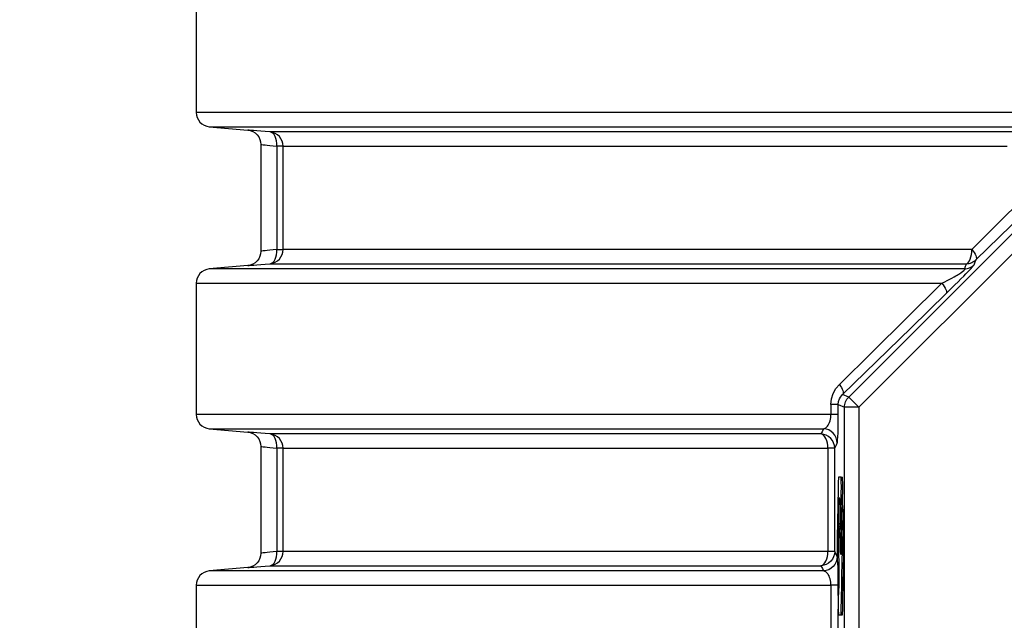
# Model space of a CAD drawing. Header units: millimetres. Extents: x 196 to 1773810, y -221320 to 153872.
# Tile 67 of 256: x 1114322 to 1115007, y -199163 to -198745. Entities that reach past the tile are written whole.
import ezdxf

# ---------------------------------------------------------------- set-up
doc = ezdxf.new("R2010")
doc.units = ezdxf.units.MM
doc.layers.add('00_Основной', color=163, linetype='Continuous', lineweight=40)
doc.layers.add('электрика', color=1, linetype='Continuous', lineweight=140)
doc.styles.add('Times New Roman', font='times.ttf')

msp = doc.modelspace()

# ---------------------------------------------------------------- linework, layer by layer
at = {"layer": '00_Основной', "color": 252, "lineweight": 25, "ltscale": 10}
for p, q in [((1114444.64, -198718.67, 0.2), (1114444.64, -198809.84, 0.2)), ((1114898.66, -199007.8, 0.2), (1115138.2, -198768.27, 0.2)), ((1115145.26, -198775.33, 0.2), (1114905.72, -199014.87, 0.2)), ((1114453.77, -198819.8, 0.2), (1114480.51, -198822.14, 0.2)), ((1114489.64, -198832.05, 0.2), (1114489.64, -198906.46, 0.2)), ((1114500.72, -198833.42, 0.2), (1114500.72, -198905.09, 0.2)), ((1114505.15, -198905.09, 0.2), (1114505.15, -198833.42, 0.2)), ((1114480.51, -198916.36, 0.2), (1114453.77, -198918.7, 0.2)), ((1114444.64, -198928.67, 0.2), (1114444.64, -199019.84, 0.2)), ((1114898.66, -199007.8, 0.2), (1114894.42, -199006.05, 0.2)), ((1114886.3, -199013.07, 0.2), (1114886.3, -199019.84, 0.2)), ((1114891.37, -199013.07, 0.2), (1114895.73, -199014.87, 0.2)), ((1114891.37, -199019.84, 0.2), (1114891.37, -199013.07, 0.2)), ((1114895.73, -199353.64, 0.2), (1114895.73, -199014.87, 0.2)), ((1114905.72, -199014.87, 0.2), (1114905.72, -199353.64, 0.2)), ((1114453.77, -199029.8, 0.2), (1114480.51, -199032.14, 0.2)), ((1114489.64, -199042.05, 0.2), (1114489.64, -199116.46, 0.2)), ((1114500.72, -199043.42, 0.2), (1114500.72, -199115.09, 0.2)), ((1114505.15, -199115.09, 0.2), (1114505.15, -199043.42, 0.2)), ((1114884.2, -199043.42, 0.2), (1114884.2, -199115.09, 0.2)), ((1114888.89, -199115.09, 0.2), (1114888.89, -199043.42, 0.2)), ((1114893.39, -199063.5, 0.2), (1114894.38, -199063.5, 0.2)), ((1114893.56, -199071.91, 0.2), (1114894.54, -199071.91, 0.2)), ((1114893.42, -199078.82, 0.2), (1114894.42, -199078.82, 0.2)), ((1114893.33, -199095.86, 0.2), (1114893.52, -199084.94, 0.2)), ((1114893.63, -199086.66, 0.2), (1114893.44, -199097.7, 0.2)), ((1114893.52, -199084.94, 0.2), (1114894.52, -199084.94, 0.2)), ((1114893.63, -199086.66, 0.2), (1114894.63, -199086.66, 0.2)), ((1114894.49, -199086.66, 0.2), (1114894.52, -199084.94, 0.2)), ((1114892.46, -199093.81, 0.2), (1114892.91, -199099.81, 0.2)), ((1114891.7, -199100.53, 0.2), (1114892.32, -199100.53, 0.2)), ((1114891.81, -199102.7, 0.2), (1114892.2, -199102.7, 0.2)), ((1114892.84, -199103.31, 0.2), (1114893.57, -199103.31, 0.2)), ((1114892.82, -199106.3, 0.2), (1114893.6, -199106.3, 0.2)), ((1114890.5, -199111.35, 0.2), (1114890.65, -199119.21, 0.2)), ((1114891.41, -199112.89, 0.2), (1114891.58, -199112.89, 0.2)), ((1114894.35, -199111.35, 0.2), (1114895.35, -199111.35, 0.2)), ((1114891.65, -199119.21, 0.2), (1114891.67, -199118.74, 0.2)), ((1114480.51, -199126.36, 0.2), (1114453.77, -199128.71, 0.2)), ((1114444.64, -199138.67, 0.2), (1114444.64, -199229.84, 0.2)), ((1114886.3, -199138.67, 0.2), (1114886.3, -199229.84, 0.2)), ((1114891.37, -199145.66, 0.2), (1114891.37, -199138.67, 0.2)), ((1114891.37, -199229.84, 0.2), (1114891.37, -199155.26, 0.2)), ((1114891.46, -199159.19, 0.2), (1114892.46, -199159.19, 0.2)), ((1114893.39, -199159.19, 0.2), (1114894.38, -199159.19, 0.2))]:
    msp.add_line(p, q, dxfattribs=at)
at = {"layer": '00_Основной', "color": 252, "lineweight": 25, "ltscale": 10, "elevation": 0.2}
for points in [[(1114444.64, -198809.84), (1114444.81, -198811.69), (1114445.32, -198813.46), (1114446.15, -198815.12), (1114447.26, -198816.6), (1114448.64, -198817.84), (1114450.22, -198818.81), (1114451.95, -198819.48), (1114453.77, -198819.8)], [(1115017.85, -198809.84), (1114996.51, -198809.84), (1114975.37, -198809.84), (1114954.49, -198809.84), (1114933.84, -198809.84), (1114913.46, -198809.84), (1114893.34, -198809.84), (1114873.53, -198809.84), (1114854.02, -198809.84), (1114834.81, -198809.84), (1114815.95, -198809.84), (1114797.42, -198809.84), (1114779.26, -198809.84), (1114761.45, -198809.84), (1114744.04, -198809.84), (1114727, -198809.84), (1114710.38, -198809.84), (1114694.17, -198809.84), (1114678.39, -198809.84), (1114663.05, -198809.84), (1114648.15, -198809.84), (1114633.72, -198809.84), (1114619.74, -198809.84), (1114606.26, -198809.84), (1114593.26, -198809.84), (1114580.74, -198809.84), (1114568.75, -198809.84), (1114557.26, -198809.84), (1114546.3, -198809.84), (1114535.86, -198809.84), (1114525.95, -198809.84), (1114516.59, -198809.84), (1114507.77, -198809.84), (1114499.52, -198809.84), (1114491.83, -198809.84), (1114484.7, -198809.84), (1114478.14, -198809.84), (1114472.16, -198809.84), (1114466.75, -198809.84), (1114461.93, -198809.84), (1114457.69, -198809.84), (1114454.05, -198809.84), (1114451, -198809.84), (1114448.55, -198809.84), (1114446.69, -198809.84), (1114445.42, -198809.84), (1114444.75, -198809.84), (1114444.64, -198809.84)], [(1114453.77, -198819.8), (1114453.84, -198819.8), (1114454.43, -198819.8), (1114455.62, -198819.8), (1114457.38, -198819.8), (1114459.74, -198819.8), (1114462.69, -198819.8), (1114466.22, -198819.8), (1114470.32, -198819.8), (1114475.02, -198819.8), (1114480.28, -198819.8), (1114486.11, -198819.8), (1114492.52, -198819.8), (1114499.49, -198819.8), (1114507.01, -198819.8), (1114515.08, -198819.8), (1114523.72, -198819.8), (1114532.89, -198819.8), (1114542.58, -198819.8), (1114552.83, -198819.8), (1114563.58, -198819.8), (1114574.86, -198819.8), (1114586.63, -198819.8), (1114598.9, -198819.8), (1114611.67, -198819.8), (1114624.92, -198819.8), (1114638.66, -198819.8), (1114652.84, -198819.8), (1114667.47, -198819.8), (1114682.56, -198819.8), (1114698.08, -198819.8), (1114714.01, -198819.8), (1114730.36, -198819.8), (1114747.11, -198819.8), (1114764.26, -198819.8), (1114781.77, -198819.8), (1114799.66, -198819.8), (1114817.89, -198819.8), (1114836.46, -198819.8), (1114855.37, -198819.8), (1114874.59, -198819.8), (1114894.11, -198819.8), (1114913.92, -198819.8), (1114934, -198819.8), (1114954.35, -198819.8), (1114974.94, -198819.8), (1114995.76, -198819.8), (1115016.8, -198819.8)], [(1114480.51, -198822.14), (1114482.22, -198822.44), (1114483.94, -198823.08), (1114485.58, -198824.05), (1114487.02, -198825.35), (1114488.17, -198826.9), (1114489.01, -198828.61), (1114489.48, -198830.37), (1114489.64, -198832.1)], [(1114496.03, -198823.46), (1114492.62, -198823.16), (1114489.54, -198822.9), (1114486.88, -198822.68), (1114484.63, -198822.5), (1114482.85, -198822.34), (1114481.57, -198822.23), (1114480.78, -198822.17), (1114480.51, -198822.14)], [(1115021.4, -198823.46), (1115005.5, -198823.46), (1114989.74, -198823.46), (1114974.1, -198823.46), (1114958.62, -198823.46), (1114943.3, -198823.46), (1114928.14, -198823.46), (1114913.14, -198823.46), (1114898.33, -198823.46), (1114883.69, -198823.46), (1114869.24, -198823.46), (1114854.99, -198823.46), (1114840.94, -198823.46), (1114827.08, -198823.46), (1114813.45, -198823.46), (1114800.03, -198823.46), (1114786.84, -198823.46), (1114773.88, -198823.46), (1114761.15, -198823.46), (1114748.66, -198823.46), (1114736.42, -198823.46), (1114724.44, -198823.46), (1114712.71, -198823.46), (1114701.24, -198823.46), (1114690.03, -198823.46), (1114679.11, -198823.46), (1114668.46, -198823.46), (1114658.08, -198823.46), (1114648.01, -198823.46), (1114638.22, -198823.46), (1114628.72, -198823.46), (1114619.52, -198823.46), (1114610.63, -198823.46), (1114602.04, -198823.46), (1114593.75, -198823.46), (1114585.8, -198823.46), (1114578.14, -198823.46), (1114570.82, -198823.46), (1114563.82, -198823.46), (1114557.15, -198823.46), (1114550.8, -198823.46), (1114544.8, -198823.46), (1114539.12, -198823.46), (1114533.78, -198823.46), (1114528.78, -198823.46), (1114524.13, -198823.46), (1114519.82, -198823.46), (1114515.86, -198823.46), (1114512.25, -198823.46), (1114508.99, -198823.46), (1114506.07, -198823.46), (1114503.51, -198823.46), (1114501.3, -198823.46), (1114499.45, -198823.46), (1114497.95, -198823.46), (1114496.81, -198823.46), (1114496.03, -198823.46)], [(1114505.15, -198833.42), (1114504.98, -198831.57), (1114504.47, -198829.79), (1114503.64, -198828.14), (1114502.52, -198826.66), (1114501.16, -198825.42), (1114499.58, -198824.44), (1114497.85, -198823.78), (1114496.03, -198823.46)], [(1114500.72, -198833.42), (1114500.73, -198831.53), (1114500.55, -198829.72), (1114500.15, -198828.04), (1114499.6, -198826.55), (1114498.87, -198825.3), (1114498.02, -198824.36), (1114497.05, -198823.72), (1114496.03, -198823.46)], [(1114489.64, -198832.1), (1114489.82, -198832.12), (1114490.38, -198832.19), (1114491.29, -198832.3), (1114492.59, -198832.46), (1114494.1, -198832.63), (1114495.96, -198832.85), (1114498.18, -198833.11), (1114500.72, -198833.42)], [(1114505.15, -198833.42), (1114505.04, -198833.42), (1114504.8, -198833.42), (1114504.4, -198833.42), (1114503.89, -198833.42), (1114503.26, -198833.42), (1114502.51, -198833.42), (1114501.66, -198833.42), (1114500.72, -198833.42)], [(1114505.15, -198833.42), (1114505.92, -198833.42), (1114507.06, -198833.42), (1114508.54, -198833.42), (1114510.37, -198833.42), (1114512.54, -198833.42), (1114515.08, -198833.42), (1114517.96, -198833.42), (1114521.19, -198833.42), (1114524.76, -198833.42), (1114528.69, -198833.42), (1114532.95, -198833.42), (1114537.55, -198833.42), (1114542.49, -198833.42), (1114547.76, -198833.42), (1114553.38, -198833.42), (1114559.32, -198833.42), (1114565.59, -198833.42), (1114572.19, -198833.42), (1114579.1, -198833.42), (1114586.36, -198833.42), (1114593.92, -198833.42), (1114601.8, -198833.42), (1114609.98, -198833.42), (1114618.48, -198833.42), (1114627.27, -198833.42), (1114636.36, -198833.42), (1114645.75, -198833.42), (1114655.43, -198833.42), (1114665.41, -198833.42), (1114675.65, -198833.42), (1114686.2, -198833.42), (1114697, -198833.42), (1114708.07, -198833.42), (1114719.41, -198833.42), (1114731.01, -198833.42), (1114742.86, -198833.42), (1114754.97, -198833.42), (1114767.32, -198833.42), (1114779.91, -198833.42), (1114792.72, -198833.42), (1114805.76, -198833.42), (1114819.04, -198833.42), (1114832.51, -198833.42), (1114846.22, -198833.42), (1114860.12, -198833.42), (1114874.21, -198833.42), (1114888.49, -198833.42), (1114902.97, -198833.42), (1114917.62, -198833.42), (1114932.45, -198833.42), (1114947.45, -198833.42), (1114962.59, -198833.42), (1114977.9, -198833.42), (1114993.35, -198833.42), (1115008.94, -198833.42)], [(1115056.5, -198833.42), (1115038.03, -198851.79), (1115020.06, -198869.64), (1115001.94, -198887.62), (1114984.31, -198905.09)], [(1114987.3, -198912.16), (1115011.36, -198888.61), (1115035.73, -198864.72), (1115060.38, -198840.49)], [(1114489.64, -198906.4), (1114489.48, -198908.14), (1114489.01, -198909.9), (1114488.17, -198911.61), (1114487.02, -198913.16), (1114485.58, -198914.46), (1114483.94, -198915.43), (1114482.22, -198916.07), (1114480.51, -198916.36)], [(1114500.72, -198905.09), (1114498.18, -198905.4), (1114495.98, -198905.65), (1114494.12, -198905.88), (1114492.59, -198906.06), (1114491.31, -198906.2), (1114490.38, -198906.32), (1114489.82, -198906.39), (1114489.64, -198906.4), (1114489.64, -198906.4)], [(1114496.03, -198915.05), (1114497.85, -198914.73), (1114499.58, -198914.06), (1114501.16, -198913.09), (1114502.52, -198911.85), (1114503.64, -198910.37), (1114504.47, -198908.72), (1114504.98, -198906.94), (1114505.15, -198905.09)], [(1114496.03, -198915.05), (1114497.05, -198914.78), (1114498.02, -198914.15), (1114498.87, -198913.2), (1114499.6, -198911.96), (1114500.15, -198910.48), (1114500.55, -198908.78), (1114500.73, -198906.98), (1114500.72, -198905.09)], [(1114500.72, -198905.09), (1114501.66, -198905.09), (1114502.51, -198905.09), (1114503.26, -198905.09), (1114503.89, -198905.09), (1114504.4, -198905.09), (1114504.8, -198905.09), (1114505.04, -198905.09), (1114505.15, -198905.09)], [(1114984.31, -198905.09), (1114968.83, -198905.09), (1114953.49, -198905.09), (1114938.3, -198905.09), (1114923.3, -198905.09), (1114908.47, -198905.09), (1114893.81, -198905.09), (1114879.35, -198905.09), (1114865.07, -198905.09), (1114850.98, -198905.09), (1114837.11, -198905.09), (1114823.45, -198905.09), (1114810, -198905.09), (1114796.78, -198905.09), (1114783.8, -198905.09), (1114771.04, -198905.09), (1114758.53, -198905.09), (1114746.26, -198905.09), (1114734.24, -198905.09), (1114722.49, -198905.09), (1114710.99, -198905.09), (1114699.76, -198905.09), (1114688.79, -198905.09), (1114678.11, -198905.09), (1114667.71, -198905.09), (1114657.6, -198905.09), (1114647.78, -198905.09), (1114638.26, -198905.09), (1114629.03, -198905.09), (1114620.1, -198905.09), (1114611.49, -198905.09), (1114603.18, -198905.09), (1114595.19, -198905.09), (1114587.52, -198905.09), (1114580.18, -198905.09), (1114573.15, -198905.09), (1114566.45, -198905.09), (1114560.08, -198905.09), (1114554.06, -198905.09), (1114548.36, -198905.09), (1114543.01, -198905.09), (1114538, -198905.09), (1114533.33, -198905.09), (1114529.01, -198905.09), (1114525.03, -198905.09), (1114521.4, -198905.09), (1114518.13, -198905.09), (1114515.21, -198905.09), (1114512.64, -198905.09), (1114510.43, -198905.09), (1114508.58, -198905.09), (1114507.07, -198905.09), (1114505.94, -198905.09), (1114505.15, -198905.09)], [(1114980.6, -198915.05), (1114981.33, -198914.73), (1114982.04, -198914.06), (1114982.68, -198913.09), (1114983.23, -198911.85), (1114983.7, -198910.37), (1114984.04, -198908.72), (1114984.24, -198906.94), (1114984.31, -198905.09)], [(1114984.31, -198905.09), (1114985.21, -198906.24), (1114985.97, -198907.38), (1114986.61, -198908.45), (1114987.08, -198909.44), (1114987.41, -198910.32), (1114987.55, -198911.08), (1114987.51, -198911.71), (1114987.3, -198912.16)], [(1114480.51, -198916.36), (1114480.51, -198916.36), (1114480.78, -198916.35), (1114481.56, -198916.28), (1114482.85, -198916.16), (1114484.64, -198916.02), (1114486.88, -198915.83), (1114489.54, -198915.6), (1114492.62, -198915.35), (1114496.03, -198915.05)], [(1114496.03, -198915.05), (1114496.82, -198915.05), (1114497.98, -198915.05), (1114499.49, -198915.05), (1114501.37, -198915.05), (1114503.61, -198915.05), (1114506.21, -198915.05), (1114509.16, -198915.05), (1114512.47, -198915.05), (1114516.13, -198915.05), (1114520.15, -198915.05), (1114524.52, -198915.05), (1114529.25, -198915.05), (1114534.32, -198915.05), (1114539.72, -198915.05), (1114545.48, -198915.05), (1114551.59, -198915.05), (1114558.02, -198915.05), (1114564.8, -198915.05), (1114571.9, -198915.05), (1114579.33, -198915.05), (1114587.08, -198915.05), (1114595.16, -198915.05), (1114603.56, -198915.05), (1114612.28, -198915.05), (1114621.3, -198915.05), (1114630.62, -198915.05), (1114640.26, -198915.05), (1114650.2, -198915.05), (1114660.43, -198915.05), (1114670.94, -198915.05), (1114681.74, -198915.05), (1114692.83, -198915.05), (1114704.19, -198915.05), (1114715.81, -198915.05), (1114727.7, -198915.05), (1114739.86, -198915.05), (1114752.26, -198915.05), (1114764.92, -198915.05), (1114777.82, -198915.05), (1114790.96, -198915.05), (1114804.32, -198915.05), (1114817.92, -198915.05), (1114831.74, -198915.05), (1114845.76, -198915.05), (1114860, -198915.05), (1114874.44, -198915.05), (1114889.07, -198915.05), (1114903.89, -198915.05), (1114918.89, -198915.05), (1114934.07, -198915.05), (1114949.42, -198915.05), (1114964.93, -198915.05), (1114980.6, -198915.05)], [(1114966.51, -198935.74), (1114969.5, -198932.79), (1114972.55, -198929.77), (1114974.72, -198927.61), (1114976.74, -198925.56), (1114978.63, -198923.64), (1114980.07, -198922.18), (1114981.43, -198920.76), (1114982.66, -198919.48), (1114983.73, -198918.34), (1114984.6, -198917.38), (1114985.25, -198916.63), (1114985.68, -198916.11), (1114985.86, -198915.81)], [(1114980.6, -198915.05), (1114979.78, -198917.1), (1114979.14, -198918.7)], [(1114979.14, -198918.7), (1114980.07, -198918.64), (1114980.99, -198918.46), (1114981.91, -198918.22), (1114982.78, -198917.9), (1114983.62, -198917.48), (1114984.42, -198917), (1114985.17, -198916.43), (1114985.86, -198915.81)], [(1114980.6, -198915.05), (1114981.53, -198914.98), (1114982.44, -198914.81), (1114983.35, -198914.57), (1114984.22, -198914.25), (1114985.05, -198913.84), (1114985.86, -198913.34), (1114986.61, -198912.78), (1114987.3, -198912.16)], [(1114985.86, -198915.81), (1114986.68, -198913.77), (1114987.3, -198912.16)], [(1114453.77, -198918.7), (1114451.95, -198919.03), (1114450.22, -198919.69), (1114448.64, -198920.67), (1114447.26, -198921.91), (1114446.15, -198923.39), (1114445.32, -198925.04), (1114444.81, -198926.82), (1114444.64, -198928.67)], [(1114979.14, -198918.7), (1114958.46, -198918.7), (1114938.02, -198918.7), (1114917.84, -198918.7), (1114897.95, -198918.7), (1114878.33, -198918.7), (1114859.01, -198918.7), (1114840.02, -198918.7), (1114821.34, -198918.7), (1114803.01, -198918.7), (1114785.03, -198918.7), (1114767.4, -198918.7), (1114750.16, -198918.7), (1114733.31, -198918.7), (1114716.86, -198918.7), (1114700.81, -198918.7), (1114685.19, -198918.7), (1114670.01, -198918.7), (1114655.26, -198918.7), (1114640.97, -198918.7), (1114627.14, -198918.7), (1114613.79, -198918.7), (1114600.92, -198918.7), (1114588.54, -198918.7), (1114576.66, -198918.7), (1114565.29, -198918.7), (1114554.42, -198918.7), (1114544.1, -198918.7), (1114534.29, -198918.7), (1114525.03, -198918.7), (1114516.3, -198918.7), (1114508.13, -198918.7), (1114500.51, -198918.7), (1114493.45, -198918.7), (1114486.96, -198918.7), (1114481.03, -198918.7), (1114475.68, -198918.7), (1114470.9, -198918.7), (1114466.71, -198918.7), (1114463.11, -198918.7), (1114460.08, -198918.7), (1114457.65, -198918.7), (1114455.8, -198918.7), (1114454.55, -198918.7), (1114453.88, -198918.7), (1114453.77, -198918.7)], [(1114963.48, -198928.67), (1114965.42, -198927.7), (1114967.24, -198926.75), (1114968.94, -198925.86), (1114970.49, -198925.03), (1114971.92, -198924.24), (1114973.19, -198923.52), (1114974.09, -198922.98), (1114974.91, -198922.5), (1114975.64, -198922.05), (1114976.84, -198921.26), (1114977.86, -198920.54), (1114978.72, -198919.84), (1114979.23, -198919.28), (1114979.37, -198918.9), (1114979.14, -198918.7)], [(1114444.64, -198928.67), (1114444.64, -198928.67), (1114444.98, -198928.67), (1114445.92, -198928.67), (1114447.46, -198928.67), (1114449.59, -198928.67), (1114452.33, -198928.67), (1114455.65, -198928.67), (1114459.56, -198928.67), (1114464.06, -198928.67), (1114469.14, -198928.67), (1114474.8, -198928.67), (1114481.05, -198928.67), (1114487.85, -198928.67), (1114495.24, -198928.67), (1114503.19, -198928.67), (1114511.68, -198928.67), (1114520.74, -198928.67), (1114530.34, -198928.67), (1114540.47, -198928.67), (1114551.14, -198928.67), (1114562.34, -198928.67), (1114574.05, -198928.67), (1114586.27, -198928.67), (1114598.99, -198928.67), (1114612.2, -198928.67), (1114625.9, -198928.67), (1114640.06, -198928.67), (1114654.7, -198928.67), (1114669.78, -198928.67), (1114685.3, -198928.67), (1114701.26, -198928.67), (1114717.65, -198928.67), (1114734.44, -198928.67), (1114751.63, -198928.67), (1114769.21, -198928.67), (1114787.16, -198928.67), (1114805.48, -198928.67), (1114824.14, -198928.67), (1114843.14, -198928.67), (1114862.47, -198928.67), (1114882.1, -198928.67), (1114902.04, -198928.67), (1114922.24, -198928.67), (1114942.74, -198928.67), (1114963.48, -198928.67)], [(1114963.48, -198928.67), (1114938.92, -198952.94), (1114915.18, -198976.38), (1114892.2, -198998.98)], [(1114963.48, -198928.67), (1114964.38, -198929.82), (1114965.16, -198930.96), (1114965.79, -198932.03), (1114966.29, -198933.02), (1114966.6, -198933.9), (1114966.75, -198934.66), (1114966.72, -198935.29), (1114966.51, -198935.74)], [(1114894.42, -199006.05), (1114918.08, -198983.02), (1114942.11, -198959.57), (1114966.51, -198935.74)], [(1114886.3, -199013.07), (1114886.71, -199009.06), (1114887.9, -199005.29), (1114889.75, -199001.93), (1114892.2, -198998.98)], [(1114892.2, -198998.98), (1114892.99, -199000.11), (1114893.66, -199001.21), (1114894.18, -199002.27), (1114894.54, -199003.24), (1114894.76, -199004.14), (1114894.81, -199004.91), (1114894.7, -199005.56), (1114894.42, -199006.05)], [(1114891.37, -199013.07), (1114891.6, -199010.99), (1114892.29, -199008.99), (1114892.85, -199007.96), (1114893.56, -199006.97), (1114894.42, -199006.05)], [(1114891.37, -199013.07), (1114891.26, -199013.07), (1114890.96, -199013.07), (1114890.52, -199013.07), (1114889.93, -199013.07), (1114889.2, -199013.07), (1114888.35, -199013.07), (1114887.38, -199013.07), (1114886.3, -199013.07)], [(1114895.73, -199014.87), (1114895.79, -199013.9), (1114895.93, -199012.92), (1114896.17, -199011.98), (1114896.49, -199011.05), (1114896.92, -199010.16), (1114897.42, -199009.33), (1114898, -199008.54), (1114898.66, -199007.8)], [(1114905.72, -199014.87), (1114904.38, -199013.53), (1114903.08, -199012.22), (1114901.87, -199011.02), (1114900.81, -199009.96), (1114899.94, -199009.09), (1114899.27, -199008.41), (1114898.84, -199007.99), (1114898.66, -199007.8)], [(1114444.64, -199019.84), (1114444.81, -199021.69), (1114445.32, -199023.47), (1114446.15, -199025.12), (1114447.26, -199026.6), (1114448.64, -199027.84), (1114450.22, -199028.82), (1114451.95, -199029.48), (1114453.77, -199029.8)], [(1114886.3, -199019.84), (1114866.56, -199019.84), (1114847.13, -199019.84), (1114828.02, -199019.84), (1114809.24, -199019.84), (1114790.83, -199019.84), (1114772.75, -199019.84), (1114755.07, -199019.84), (1114737.77, -199019.84), (1114720.86, -199019.84), (1114704.36, -199019.84), (1114688.28, -199019.84), (1114672.65, -199019.84), (1114657.45, -199019.84), (1114642.7, -199019.84), (1114628.41, -199019.84), (1114614.61, -199019.84), (1114601.28, -199019.84), (1114588.45, -199019.84), (1114576.11, -199019.84), (1114564.29, -199019.84), (1114552.98, -199019.84), (1114542.2, -199019.84), (1114531.96, -199019.84), (1114522.25, -199019.84), (1114513.08, -199019.84), (1114504.48, -199019.84), (1114496.43, -199019.84), (1114488.95, -199019.84), (1114482.04, -199019.84), (1114475.7, -199019.84), (1114469.93, -199019.84), (1114464.75, -199019.84), (1114460.16, -199019.84), (1114456.16, -199019.84), (1114452.76, -199019.84), (1114449.93, -199019.84), (1114447.72, -199019.84), (1114446.1, -199019.84), (1114445.08, -199019.84), (1114444.66, -199019.84), (1114444.64, -199019.84)], [(1114881.07, -199029.8), (1114881.72, -199029.65), (1114882.3, -199029.39), (1114882.79, -199029.08), (1114883.38, -199028.58), (1114883.92, -199027.98), (1114884.38, -199027.33), (1114884.92, -199026.4), (1114885.36, -199025.38), (1114885.71, -199024.3), (1114886.16, -199022.11), (1114886.3, -199019.84)], [(1114891.37, -199019.84), (1114891.26, -199019.84), (1114890.96, -199019.84), (1114890.52, -199019.84), (1114889.93, -199019.84), (1114889.2, -199019.84), (1114888.35, -199019.84), (1114887.38, -199019.84), (1114886.3, -199019.84)], [(1114890.62, -199039.76), (1114890.78, -199039.07), (1114890.93, -199037.65), (1114891.07, -199035.49), (1114891.19, -199032.61), (1114891.28, -199028.87), (1114891.36, -199024.54), (1114891.37, -199019.84)], [(1114905.72, -199014.87), (1114903.82, -199014.87), (1114901.98, -199014.87), (1114900.28, -199014.87), (1114898.78, -199014.87), (1114897.54, -199014.87), (1114896.59, -199014.87), (1114895.98, -199014.87), (1114895.73, -199014.87)], [(1114453.77, -199029.8), (1114453.91, -199029.8), (1114454.63, -199029.8), (1114455.94, -199029.8), (1114457.84, -199029.8), (1114460.33, -199029.8), (1114463.41, -199029.8), (1114467.08, -199029.8), (1114471.34, -199029.8), (1114476.18, -199029.8), (1114481.58, -199029.8), (1114487.58, -199029.8), (1114494.14, -199029.8), (1114501.27, -199029.8), (1114508.94, -199029.8), (1114517.2, -199029.8), (1114525.99, -199029.8), (1114535.32, -199029.8), (1114545.2, -199029.8), (1114555.61, -199029.8), (1114566.53, -199029.8), (1114577.99, -199029.8), (1114589.94, -199029.8), (1114602.39, -199029.8), (1114615.34, -199029.8), (1114628.76, -199029.8), (1114642.68, -199029.8), (1114657.04, -199029.8), (1114671.86, -199029.8), (1114687.13, -199029.8), (1114702.82, -199029.8), (1114718.93, -199029.8), (1114735.46, -199029.8), (1114752.39, -199029.8), (1114769.7, -199029.8), (1114787.4, -199029.8), (1114805.46, -199029.8), (1114823.86, -199029.8), (1114842.62, -199029.8), (1114861.68, -199029.8), (1114881.07, -199029.8)], [(1114480.51, -199032.14), (1114482.22, -199032.44), (1114483.94, -199033.08), (1114485.58, -199034.05), (1114487.02, -199035.35), (1114488.17, -199036.9), (1114489.01, -199038.61), (1114489.48, -199040.37), (1114489.64, -199042.11)], [(1114496.03, -199033.46), (1114492.62, -199033.16), (1114489.54, -199032.91), (1114486.88, -199032.68), (1114484.63, -199032.48), (1114482.85, -199032.34), (1114481.57, -199032.23), (1114480.78, -199032.16), (1114480.51, -199032.14)], [(1114879.36, -199033.46), (1114865.05, -199033.46), (1114850.94, -199033.46), (1114837.04, -199033.46), (1114823.34, -199033.46), (1114809.85, -199033.46), (1114796.57, -199033.46), (1114783.52, -199033.46), (1114770.69, -199033.46), (1114758.1, -199033.46), (1114745.76, -199033.46), (1114733.65, -199033.46), (1114721.8, -199033.46), (1114710.2, -199033.46), (1114698.87, -199033.46), (1114687.79, -199033.46), (1114677, -199033.46), (1114666.45, -199033.46), (1114656.21, -199033.46), (1114646.25, -199033.46), (1114636.56, -199033.46), (1114627.18, -199033.46), (1114618.08, -199033.46), (1114609.29, -199033.46), (1114600.81, -199033.46), (1114592.62, -199033.46), (1114584.75, -199033.46), (1114577.2, -199033.46), (1114569.96, -199033.46), (1114563.05, -199033.46), (1114556.44, -199033.46), (1114550.18, -199033.46), (1114544.24, -199033.46), (1114538.64, -199033.46), (1114533.36, -199033.46), (1114528.42, -199033.46), (1114523.82, -199033.46), (1114519.56, -199033.46), (1114515.65, -199033.46), (1114512.08, -199033.46), (1114508.85, -199033.46), (1114505.97, -199033.46), (1114503.44, -199033.46), (1114501.26, -199033.46), (1114499.42, -199033.46), (1114497.94, -199033.46), (1114496.81, -199033.46), (1114496.03, -199033.46)], [(1114505.15, -199043.42), (1114504.98, -199041.57), (1114504.47, -199039.79), (1114503.64, -199038.14), (1114502.52, -199036.66), (1114501.16, -199035.42), (1114499.58, -199034.44), (1114497.85, -199033.78), (1114496.03, -199033.46)], [(1114500.72, -199043.42), (1114500.73, -199041.53), (1114500.55, -199039.72), (1114500.15, -199038.03), (1114499.6, -199036.55), (1114498.87, -199035.3), (1114498.02, -199034.36), (1114497.05, -199033.72), (1114496.03, -199033.46)], [(1114881.07, -199029.8), (1114880.11, -199031.86), (1114879.36, -199033.46)], [(1114888.89, -199043.42), (1114888.7, -199041.53), (1114888.17, -199039.71), (1114887.29, -199038.03), (1114886.11, -199036.53), (1114884.68, -199035.29), (1114883.03, -199034.35), (1114881.24, -199033.72), (1114879.36, -199033.46)], [(1114884.2, -199043.42), (1114884.12, -199041.57), (1114883.85, -199039.79), (1114883.41, -199038.14), (1114882.8, -199036.66), (1114882.08, -199035.42), (1114881.24, -199034.44), (1114880.32, -199033.78), (1114879.36, -199033.46)], [(1114890.62, -199039.76), (1114890.44, -199037.88), (1114889.9, -199036.05), (1114889.03, -199034.38), (1114887.84, -199032.88), (1114886.4, -199031.64), (1114884.75, -199030.69), (1114882.96, -199030.07), (1114881.07, -199029.8)], [(1114888.89, -199043.42), (1114889.86, -199041.39), (1114890.62, -199039.76)], [(1114489.64, -199042.11), (1114489.82, -199042.12), (1114490.38, -199042.19), (1114491.29, -199042.3), (1114492.59, -199042.45), (1114494.1, -199042.63), (1114495.96, -199042.85), (1114498.18, -199043.11), (1114500.72, -199043.42)], [(1114505.15, -199043.42), (1114505.04, -199043.42), (1114504.8, -199043.42), (1114504.4, -199043.42), (1114503.89, -199043.42), (1114503.26, -199043.42), (1114502.51, -199043.42), (1114501.66, -199043.42), (1114500.72, -199043.42)], [(1114505.15, -199043.42), (1114505.94, -199043.42), (1114507.1, -199043.42), (1114508.61, -199043.42), (1114510.5, -199043.42), (1114512.73, -199043.42), (1114515.34, -199043.42), (1114518.29, -199043.42), (1114521.6, -199043.42), (1114525.28, -199043.42), (1114529.31, -199043.42), (1114533.7, -199043.42), (1114538.42, -199043.42), (1114543.5, -199043.42), (1114548.94, -199043.42), (1114554.71, -199043.42), (1114560.82, -199043.42), (1114567.27, -199043.42), (1114574.05, -199043.42), (1114581.18, -199043.42), (1114588.63, -199043.42), (1114596.4, -199043.42), (1114604.5, -199043.42), (1114612.92, -199043.42), (1114621.65, -199043.42), (1114630.7, -199043.42), (1114640.05, -199043.42), (1114649.7, -199043.42), (1114659.65, -199043.42), (1114669.91, -199043.42), (1114680.44, -199043.42), (1114691.26, -199043.42), (1114702.37, -199043.42), (1114713.74, -199043.42), (1114725.4, -199043.42), (1114737.3, -199043.42), (1114749.48, -199043.42), (1114761.9, -199043.42), (1114774.57, -199043.42), (1114787.5, -199043.42), (1114800.65, -199043.42), (1114814.03, -199043.42), (1114827.64, -199043.42), (1114841.47, -199043.42), (1114855.51, -199043.42), (1114869.75, -199043.42), (1114884.2, -199043.42)], [(1114888.89, -199043.42), (1114888.77, -199043.42), (1114888.5, -199043.42), (1114888.1, -199043.42), (1114887.56, -199043.42), (1114886.88, -199043.42), (1114886.09, -199043.42), (1114885.2, -199043.42), (1114884.2, -199043.42)], [(1114891.46, -199063.5), (1114891.46, -199063.5), (1114891.46, -199063.5), (1114891.46, -199063.51), (1114891.46, -199063.51), (1114891.46, -199063.54), (1114891.46, -199063.64), (1114891.44, -199063.92), (1114891.43, -199064.8), (1114891.41, -199065.96), (1114891.37, -199067.41), (1114891.31, -199070.7), (1114891.23, -199074.66), (1114891.12, -199080.05), (1114891, -199085.84), (1114890.89, -199091.71), (1114890.78, -199097.35), (1114890.66, -199102.43), (1114890.58, -199106.66), (1114890.54, -199108.81), (1114890.51, -199110.36), (1114890.5, -199111.15), (1114890.5, -199111.31), (1114890.5, -199111.34), (1114890.5, -199111.34), (1114890.5, -199111.35), (1114890.5, -199111.35), (1114890.5, -199111.35), (1114890.5, -199111.35)], [(1114893.39, -199063.5), (1114893.39, -199063.5), (1114893.39, -199063.5), (1114893.39, -199063.5), (1114893.39, -199063.5), (1114893.39, -199063.5), (1114893.38, -199063.5), (1114893.36, -199063.5), (1114893.33, -199063.5), (1114893.29, -199063.5), (1114893.22, -199063.5), (1114893.09, -199063.5), (1114892.94, -199063.5), (1114892.71, -199063.5), (1114892.48, -199063.5), (1114892.24, -199063.5), (1114892.02, -199063.5), (1114891.81, -199063.5), (1114891.64, -199063.5), (1114891.55, -199063.5), (1114891.5, -199063.5), (1114891.47, -199063.5), (1114891.46, -199063.5), (1114891.46, -199063.5), (1114891.46, -199063.5), (1114891.46, -199063.5), (1114891.46, -199063.5), (1114891.46, -199063.5), (1114891.46, -199063.5)], [(1114893.56, -199071.91), (1114893.56, -199071.91), (1114893.56, -199071.91), (1114893.56, -199071.91), (1114893.56, -199071.91), (1114893.56, -199071.9), (1114893.56, -199071.88), (1114893.56, -199071.84), (1114893.54, -199071.68), (1114893.54, -199071.22), (1114893.52, -199069.95), (1114893.46, -199066.96), (1114893.42, -199065.5), (1114893.4, -199064.33), (1114893.39, -199063.68), (1114893.39, -199063.54), (1114893.39, -199063.51), (1114893.39, -199063.5), (1114893.39, -199063.5), (1114893.39, -199063.5), (1114893.39, -199063.5), (1114893.39, -199063.5)], [(1114894.54, -199071.91), (1114894.54, -199071.91), (1114894.54, -199071.91), (1114894.54, -199071.91), (1114894.54, -199071.91), (1114894.54, -199071.9), (1114894.54, -199071.88), (1114894.54, -199071.84), (1114894.54, -199071.68), (1114894.53, -199071.22), (1114894.52, -199069.95), (1114894.45, -199066.96), (1114894.42, -199065.5), (1114894.4, -199064.33), (1114894.39, -199063.68), (1114894.39, -199063.54), (1114894.38, -199063.51), (1114894.38, -199063.5), (1114894.38, -199063.5), (1114894.38, -199063.5), (1114894.38, -199063.5), (1114894.38, -199063.5)], [(1114893.42, -199078.82), (1114893.43, -199076.45), (1114893.46, -199074.35), (1114893.5, -199072.98), (1114893.56, -199071.91)], [(1114894.42, -199078.82), (1114894.42, -199076.45), (1114894.46, -199074.35), (1114894.5, -199072.98), (1114894.54, -199071.91)], [(1114891.7, -199100.53), (1114891.62, -199098.26), (1114891.57, -199095.58), (1114891.55, -199094.11), (1114891.54, -199092.56), (1114891.54, -199090.96), (1114891.55, -199088.11), (1114891.6, -199084.48), (1114891.68, -199081.44), (1114891.78, -199079.16), (1114891.91, -199077.84), (1114892.05, -199077.64), (1114892.19, -199078.61), (1114892.3, -199080.59), (1114892.39, -199083.4), (1114892.4, -199084.33), (1114892.43, -199085.3), (1114892.44, -199086.32), (1114892.44, -199087.39), (1114892.46, -199088.49), (1114892.46, -199089.62), (1114892.46, -199090.78), (1114892.46, -199093.81)], [(1114893.52, -199084.94), (1114893.47, -199083.71), (1114893.44, -199082.25), (1114893.42, -199080.62), (1114893.42, -199078.82)], [(1114894.52, -199084.94), (1114894.48, -199083.71), (1114894.43, -199082.25), (1114894.42, -199080.62), (1114894.42, -199078.82)], [(1114893.82, -199085.75), (1114893.8, -199086.26), (1114893.76, -199086.61), (1114893.71, -199086.8), (1114893.68, -199086.82), (1114893.63, -199086.66)], [(1114894.35, -199111.35), (1114894.35, -199111.35), (1114894.35, -199111.35), (1114894.35, -199111.34), (1114894.35, -199111.34), (1114894.35, -199111.32), (1114894.35, -199111.28), (1114894.35, -199111.17), (1114894.33, -199110.79), (1114894.32, -199109.66), (1114894.28, -199108.22), (1114894.25, -199106.46), (1114894.18, -199102.7), (1114894.09, -199098.55), (1114894.02, -199095), (1114893.95, -199091.69), (1114893.9, -199088.88), (1114893.85, -199086.85), (1114893.84, -199086.19), (1114893.84, -199085.82), (1114893.82, -199085.75), (1114893.82, -199085.75), (1114893.82, -199085.75), (1114893.82, -199085.75)], [(1114895.35, -199111.35), (1114895.35, -199111.35), (1114895.35, -199111.35), (1114895.35, -199111.34), (1114895.35, -199111.34), (1114895.35, -199111.32), (1114895.35, -199111.28), (1114895.35, -199111.17), (1114895.34, -199110.79), (1114895.31, -199109.66), (1114895.28, -199108.22), (1114895.25, -199106.46), (1114895.17, -199102.7), (1114895.1, -199098.55), (1114895.01, -199095), (1114894.96, -199091.69), (1114894.9, -199088.88), (1114894.86, -199086.85), (1114894.84, -199086.19), (1114894.83, -199085.82), (1114894.83, -199085.75), (1114894.83, -199085.75), (1114894.83, -199085.75), (1114894.83, -199085.75)], [(1114892.61, -199097.85), (1114892.57, -199095.58), (1114892.57, -199095.38)], [(1114892.91, -199099.81), (1114892.96, -199097.96), (1114893.04, -199096.56), (1114893.12, -199095.66), (1114893.22, -199095.34), (1114893.33, -199095.86)], [(1114891.41, -199112.89), (1114891.57, -199105.98), (1114891.7, -199100.53)], [(1114891.81, -199102.7), (1114891.65, -199109.52), (1114891.54, -199114.86)], [(1114892.4, -199097.44), (1114892.33, -199100.12), (1114892.23, -199102.18), (1114892.2, -199102.72), (1114892.16, -199103.17), (1114892.12, -199103.52), (1114892.09, -199103.79), (1114892.05, -199103.94), (1114892, -199104), (1114891.89, -199103.66), (1114891.81, -199102.7)], [(1114892.84, -199103.31), (1114892.6, -199100.02), (1114892.4, -199097.44)], [(1114892.82, -199106.3), (1114892.84, -199104.59), (1114892.84, -199103.31)], [(1114893.44, -199097.7), (1114893.52, -199099.4), (1114893.56, -199101.44), (1114893.58, -199103.76), (1114893.58, -199104.39), (1114893.58, -199105.02), (1114893.6, -199105.66), (1114893.6, -199106.3), (1114893.58, -199108.52), (1114893.57, -199110.56), (1114893.53, -199112.42), (1114893.49, -199114.04), (1114893.43, -199115.39), (1114893.36, -199116.4), (1114893.29, -199117.04), (1114893.22, -199117.26)], [(1114893.22, -199117.26), (1114893.1, -199116.77), (1114892.99, -199115.4), (1114892.92, -199113.3), (1114892.87, -199111.24), (1114892.84, -199108.88), (1114892.82, -199106.3)], [(1114489.64, -199116.4), (1114489.48, -199118.14), (1114489.01, -199119.9), (1114488.17, -199121.61), (1114487.02, -199123.16), (1114485.58, -199124.44), (1114483.94, -199125.43), (1114482.22, -199126.07), (1114480.51, -199126.36)], [(1114500.72, -199115.09), (1114498.18, -199115.4), (1114495.98, -199115.66), (1114494.12, -199115.88), (1114492.59, -199116.05), (1114491.31, -199116.2), (1114490.38, -199116.32), (1114489.82, -199116.39), (1114489.64, -199116.4), (1114489.64, -199116.4)], [(1114496.03, -199125.05), (1114497.85, -199124.73), (1114499.58, -199124.06), (1114501.16, -199123.09), (1114502.52, -199121.85), (1114503.64, -199120.37), (1114504.47, -199118.72), (1114504.98, -199116.94), (1114505.15, -199115.09)], [(1114496.03, -199125.05), (1114497.05, -199124.78), (1114498.02, -199124.15), (1114498.87, -199123.2), (1114499.6, -199121.96), (1114500.15, -199120.47), (1114500.55, -199118.79), (1114500.73, -199116.98), (1114500.72, -199115.09)], [(1114505.15, -199115.09), (1114505.04, -199115.09), (1114504.8, -199115.09), (1114504.4, -199115.09), (1114503.89, -199115.09), (1114503.26, -199115.09), (1114502.51, -199115.09), (1114501.66, -199115.09), (1114500.72, -199115.09)], [(1114884.2, -199115.09), (1114869.75, -199115.09), (1114855.51, -199115.09), (1114841.47, -199115.09), (1114827.64, -199115.09), (1114814.03, -199115.09), (1114800.65, -199115.09), (1114787.5, -199115.09), (1114774.57, -199115.09), (1114761.9, -199115.09), (1114749.48, -199115.09), (1114737.3, -199115.09), (1114725.4, -199115.09), (1114713.74, -199115.09), (1114702.37, -199115.09), (1114691.26, -199115.09), (1114680.44, -199115.09), (1114669.91, -199115.09), (1114659.65, -199115.09), (1114649.7, -199115.09), (1114640.05, -199115.09), (1114630.7, -199115.09), (1114621.65, -199115.09), (1114612.92, -199115.09), (1114604.5, -199115.09), (1114596.4, -199115.09), (1114588.63, -199115.09), (1114581.18, -199115.09), (1114574.05, -199115.09), (1114567.27, -199115.09), (1114560.82, -199115.09), (1114554.71, -199115.09), (1114548.94, -199115.09), (1114543.5, -199115.09), (1114538.42, -199115.09), (1114533.7, -199115.09), (1114529.31, -199115.09), (1114525.28, -199115.09), (1114521.6, -199115.09), (1114518.29, -199115.09), (1114515.34, -199115.09), (1114512.73, -199115.09), (1114510.5, -199115.09), (1114508.61, -199115.09), (1114507.1, -199115.09), (1114505.94, -199115.09), (1114505.15, -199115.09)], [(1114888.89, -199115.09), (1114888.7, -199116.98), (1114888.17, -199118.8), (1114887.29, -199120.48), (1114886.11, -199121.96), (1114884.68, -199123.2), (1114883.03, -199124.16), (1114881.24, -199124.78), (1114879.36, -199125.05)], [(1114879.36, -199125.05), (1114880.32, -199124.73), (1114881.24, -199124.06), (1114882.08, -199123.09), (1114882.8, -199121.85), (1114883.41, -199120.37), (1114883.85, -199118.72), (1114884.12, -199116.94), (1114884.2, -199115.09)], [(1114888.89, -199115.09), (1114888.77, -199115.09), (1114888.5, -199115.09), (1114888.1, -199115.09), (1114887.56, -199115.09), (1114886.88, -199115.09), (1114886.09, -199115.09), (1114885.2, -199115.09), (1114884.2, -199115.09)], [(1114890.62, -199118.74), (1114889.65, -199116.68), (1114888.89, -199115.09)], [(1114890.65, -199119.21), (1114890.75, -199115.98), (1114890.86, -199113.5), (1114891, -199111.9), (1114891.16, -199111.35)], [(1114891.16, -199111.35), (1114891.31, -199111.84), (1114891.41, -199112.89)], [(1114891.54, -199114.86), (1114891.65, -199118.01), (1114891.72, -199121.89), (1114891.76, -199125.35), (1114891.78, -199129.09)], [(1114893.39, -199159.19), (1114893.39, -199159.19), (1114893.39, -199159.19), (1114893.39, -199159.19), (1114893.39, -199159.17), (1114893.39, -199159.14), (1114893.39, -199159.08), (1114893.39, -199158.85), (1114893.4, -199158.14), (1114893.44, -199156.03), (1114893.5, -199153.33), (1114893.57, -199150.03), (1114893.66, -199145.48), (1114893.76, -199140.49), (1114893.87, -199135.27), (1114893.97, -199129.92), (1114894.08, -199124.83), (1114894.16, -199120.21), (1114894.25, -199116.32), (1114894.3, -199113.39), (1114894.33, -199112.17), (1114894.35, -199111.48), (1114894.35, -199111.35), (1114894.35, -199111.35), (1114894.35, -199111.35), (1114894.35, -199111.35)], [(1114894.38, -199159.19), (1114894.38, -199159.19), (1114894.38, -199159.19), (1114894.38, -199159.19), (1114894.38, -199159.17), (1114894.39, -199159.14), (1114894.39, -199159.08), (1114894.39, -199158.85), (1114894.4, -199158.14), (1114894.45, -199156.03), (1114894.5, -199153.33), (1114894.57, -199150.03), (1114894.66, -199145.48), (1114894.76, -199140.49), (1114894.87, -199135.27), (1114894.97, -199129.92), (1114895.08, -199124.83), (1114895.17, -199120.21), (1114895.25, -199116.32), (1114895.31, -199113.39), (1114895.34, -199112.17), (1114895.35, -199111.48), (1114895.35, -199111.35), (1114895.35, -199111.35), (1114895.35, -199111.35), (1114895.35, -199111.35)], [(1114890.62, -199118.74), (1114890.44, -199120.64), (1114889.9, -199122.46), (1114889.03, -199124.13), (1114887.84, -199125.63), (1114886.4, -199126.87), (1114884.75, -199127.82), (1114882.96, -199128.44), (1114881.07, -199128.71)], [(1114891.37, -199138.67), (1114891.36, -199134.2), (1114891.3, -199130.05), (1114891.2, -199126.39), (1114891.09, -199123.42), (1114890.95, -199121.06), (1114890.79, -199119.49), (1114890.62, -199118.74)], [(1114453.77, -199128.71), (1114451.95, -199129.03), (1114450.22, -199129.7), (1114448.64, -199130.67), (1114447.26, -199131.91), (1114446.15, -199133.39), (1114445.32, -199135.04), (1114444.81, -199136.82), (1114444.64, -199138.67)], [(1114881.07, -199128.71), (1114866.15, -199128.71), (1114851.42, -199128.71), (1114836.87, -199128.71), (1114822.54, -199128.71), (1114808.38, -199128.71), (1114794.44, -199128.71), (1114780.71, -199128.71), (1114767.19, -199128.71), (1114753.9, -199128.71), (1114740.83, -199128.71), (1114728, -199128.71), (1114715.42, -199128.71), (1114703.07, -199128.71), (1114690.98, -199128.71), (1114679.12, -199128.71), (1114667.54, -199128.71), (1114656.22, -199128.71), (1114645.16, -199128.71), (1114634.38, -199128.71), (1114623.88, -199128.71), (1114613.65, -199128.71), (1114603.72, -199128.71), (1114594.06, -199128.71), (1114584.71, -199128.71), (1114575.65, -199128.71), (1114566.9, -199128.71), (1114558.45, -199128.71), (1114550.29, -199128.71), (1114542.46, -199128.71), (1114534.94, -199128.71), (1114527.74, -199128.71), (1114520.86, -199128.71), (1114514.29, -199128.71), (1114508.06, -199128.71), (1114502.16, -199128.71), (1114496.58, -199128.71), (1114491.34, -199128.71), (1114486.44, -199128.71), (1114481.86, -199128.71), (1114477.63, -199128.71), (1114473.74, -199128.71), (1114470.2, -199128.71), (1114466.99, -199128.71), (1114464.13, -199128.71), (1114461.62, -199128.71), (1114459.46, -199128.71), (1114457.64, -199128.71), (1114456.17, -199128.71), (1114455.04, -199128.71), (1114454.28, -199128.71), (1114453.86, -199128.71), (1114453.77, -199128.71)], [(1114480.51, -199126.36), (1114480.51, -199126.36), (1114480.78, -199126.34), (1114481.56, -199126.28), (1114482.85, -199126.17), (1114484.64, -199126.01), (1114486.88, -199125.83), (1114489.54, -199125.6), (1114492.62, -199125.35), (1114496.03, -199125.05)], [(1114496.03, -199125.05), (1114496.81, -199125.05), (1114497.94, -199125.05), (1114499.42, -199125.05), (1114501.26, -199125.05), (1114503.44, -199125.05), (1114505.97, -199125.05), (1114508.85, -199125.05), (1114512.08, -199125.05), (1114515.65, -199125.05), (1114519.56, -199125.05), (1114523.82, -199125.05), (1114528.42, -199125.05), (1114533.36, -199125.05), (1114538.64, -199125.05), (1114544.24, -199125.05), (1114550.18, -199125.05), (1114556.44, -199125.05), (1114563.05, -199125.05), (1114569.96, -199125.05), (1114577.2, -199125.05), (1114584.75, -199125.05), (1114592.62, -199125.05), (1114600.81, -199125.05), (1114609.29, -199125.05), (1114618.08, -199125.05), (1114627.18, -199125.05), (1114636.56, -199125.05), (1114646.25, -199125.05), (1114656.21, -199125.05), (1114666.45, -199125.05), (1114677, -199125.05), (1114687.79, -199125.05), (1114698.87, -199125.05), (1114710.2, -199125.05), (1114721.8, -199125.05), (1114733.65, -199125.05), (1114745.76, -199125.05), (1114758.1, -199125.05), (1114770.69, -199125.05), (1114783.52, -199125.05), (1114796.57, -199125.05), (1114809.85, -199125.05), (1114823.34, -199125.05), (1114837.04, -199125.05), (1114850.94, -199125.05), (1114865.05, -199125.05), (1114879.36, -199125.05)], [(1114879.36, -199125.05), (1114880.32, -199127.08), (1114881.07, -199128.71)], [(1114886.3, -199138.67), (1114886.16, -199136.41), (1114885.98, -199135.3), (1114885.72, -199134.24), (1114885.37, -199133.15), (1114884.94, -199132.12), (1114884.4, -199131.19), (1114884.05, -199130.68), (1114883.66, -199130.22), (1114883.26, -199129.79), (1114882.8, -199129.43), (1114882.03, -199128.99), (1114881.07, -199128.71)], [(1114891.78, -199129.09), (1114891.76, -199132.91), (1114891.72, -199136.46), (1114891.67, -199139.62), (1114891.58, -199142.32), (1114891.47, -199144.56), (1114891.34, -199146.06), (1114891.2, -199146.78)], [(1114444.64, -199138.67), (1114444.71, -199138.67), (1114445.09, -199138.67), (1114445.84, -199138.67), (1114446.93, -199138.67), (1114448.37, -199138.67), (1114450.16, -199138.67), (1114452.29, -199138.67), (1114454.77, -199138.67), (1114457.61, -199138.67), (1114460.78, -199138.67), (1114464.3, -199138.67), (1114468.16, -199138.67), (1114472.37, -199138.67), (1114476.91, -199138.67), (1114481.8, -199138.67), (1114487.02, -199138.67), (1114492.56, -199138.67), (1114498.45, -199138.67), (1114504.66, -199138.67), (1114511.19, -199138.67), (1114518.05, -199138.67), (1114525.23, -199138.67), (1114532.72, -199138.67), (1114540.54, -199138.67), (1114548.67, -199138.67), (1114557.09, -199138.67), (1114565.83, -199138.67), (1114574.87, -199138.67), (1114584.21, -199138.67), (1114593.85, -199138.67), (1114603.77, -199138.67), (1114613.98, -199138.67), (1114624.47, -199138.67), (1114635.24, -199138.67), (1114646.29, -199138.67), (1114657.59, -199138.67), (1114669.18, -199138.67), (1114681.02, -199138.67), (1114693.11, -199138.67), (1114705.44, -199138.67), (1114718.04, -199138.67), (1114730.87, -199138.67), (1114743.94, -199138.67), (1114757.23, -199138.67), (1114770.75, -199138.67), (1114784.48, -199138.67), (1114798.44, -199138.67), (1114812.59, -199138.67), (1114826.95, -199138.67), (1114841.52, -199138.67), (1114856.26, -199138.67), (1114871.19, -199138.67), (1114886.3, -199138.67)], [(1114891.37, -199138.67), (1114891.26, -199138.67), (1114890.96, -199138.67), (1114890.52, -199138.67), (1114889.93, -199138.67), (1114889.2, -199138.67), (1114888.35, -199138.67), (1114887.38, -199138.67), (1114886.3, -199138.67)], [(1114891.2, -199146.78), (1114891.2, -199146.78), (1114891.2, -199146.78), (1114891.2, -199146.78), (1114891.2, -199146.78), (1114891.2, -199146.78), (1114891.2, -199146.81), (1114891.2, -199146.88), (1114891.22, -199147.11), (1114891.23, -199147.78), (1114891.26, -199149.68), (1114891.31, -199151.81), (1114891.36, -199154.09), (1114891.4, -199156.24), (1114891.43, -199157.97), (1114891.46, -199158.93), (1114891.46, -199159.13), (1114891.46, -199159.17), (1114891.46, -199159.19), (1114891.46, -199159.19), (1114891.46, -199159.19), (1114891.46, -199159.19), (1114891.46, -199159.19)], [(1114891.46, -199159.19), (1114891.46, -199159.19), (1114891.46, -199159.19), (1114891.46, -199159.19), (1114891.46, -199159.19), (1114891.46, -199159.19), (1114891.46, -199159.19), (1114891.47, -199159.19), (1114891.51, -199159.19), (1114891.55, -199159.19), (1114891.61, -199159.19), (1114891.75, -199159.19), (1114891.91, -199159.19), (1114892.12, -199159.19), (1114892.36, -199159.19), (1114892.6, -199159.19), (1114892.82, -199159.19), (1114893.02, -199159.19), (1114893.19, -199159.19), (1114893.28, -199159.19), (1114893.34, -199159.19), (1114893.38, -199159.19), (1114893.39, -199159.19), (1114893.39, -199159.19), (1114893.39, -199159.19), (1114893.39, -199159.19), (1114893.39, -199159.19), (1114893.39, -199159.19), (1114893.39, -199159.19)], [(1114893.82, -199159.19), (1114894.02, -199159.19), (1114894.19, -199159.19), (1114894.28, -199159.19), (1114894.35, -199159.19), (1114894.38, -199159.19), (1114894.38, -199159.19), (1114894.38, -199159.19), (1114894.38, -199159.19), (1114894.38, -199159.19), (1114894.38, -199159.19), (1114894.38, -199159.19), (1114894.38, -199159.19), (1114894.38, -199159.19)]]:
    msp.add_lwpolyline(points, dxfattribs=at)

# ---------------------------------------------------------------- texts
at = {"layer": 'электрика', "color": 0, "lineweight": 25, "char_height": 250, "width": 1668.47, "attachment_point": 1, "style": 'Times New Roman'}
for s, insert in [('\\pi-99.61502;{\\LВА47-29-3Р}\\P\\pi525.92572;32А', (999053.72, -198767.36)), ('\\pi-99.61502;{\\LВА47-29-3Р}\\P\\pi525.92572;32А', (1003187.88, -198767.36)), ('\\pi-99.61502;{\\LВА88-33-3Р}\\P\\pi447.78945;125А', (1012479.68, -198793.24))]:
    msp.add_mtext(s, dxfattribs=dict(at, insert=insert))
at = {"layer": 'электрика', "color": 0, "lineweight": 18, "attachment_point": 1, "style": 'Times New Roman'}
for s, insert, char_height, width in [('\\pi-51.49887;{\\LВА47-29-3Р}\\P\\pi569.44561;40А', (1023245.58, -198876.59), 250, 1764.7023), ('\\pi-99.61502;{\\LВА47-29-3Р}\\P\\pi540.07496;16А', (1055739.19, -198876.59), 250, 1668.47), ('\\pi49.56334;{\\LВА47-29-1Р}\\P\\pi817.19131;16А', (1048383.17, -198876.59), 300, 2340.3668)]:
    msp.add_mtext(s, dxfattribs=dict(at, insert=insert, char_height=char_height, width=width))

doc.saveas('drawing.dxf')
